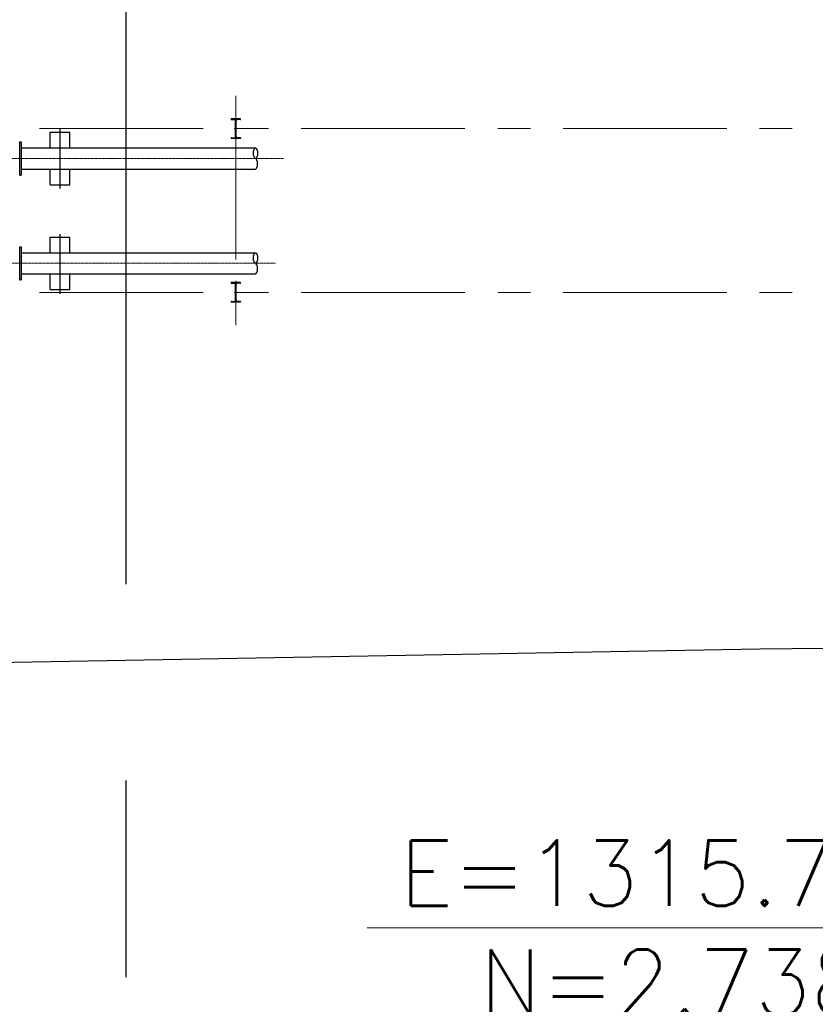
# Model space of a CAD drawing. Header units: inches. Extents: x -4968858 to -265257, y -220693 to 1871410.
# Tile 34 of 225: x -2008063 to -1995911, y 952974 to 968007. Entities that reach past the tile are written whole.
import ezdxf

# ---------------------------------------------------------------- set-up
doc = ezdxf.new("R2010")
doc.units = ezdxf.units.IN
doc.header["$MEASUREMENT"] = 0
for name, pattern in [('CENTER', [2, 1.25, -0.25, 0.25, -0.25]), ('CENTER2', [1.125, 0.75, -0.125, 0.125, -0.125]), ('CONTINOUS', [0]), ('PHANTOM', [2.5, 1.25, -0.25, 0.25, -0.25, 0.25, -0.25])]:
    doc.linetypes.add(name, pattern=pattern)
for name, color, linetype, lineweight in [('01_ CENTER LINE', 1, 'CENTER2', 0), ('2cen', 1, 'CENTER', 18), ('COLUMN', 5, 'Continuous', 25)]:
    doc.layers.add(name, color=color, linetype=linetype, lineweight=lineweight)
for name, color, linetype in [('12.BASLPIPE', 96, 'Continuous'), ('4', 6, 'Continuous'), ('7', 1, 'CENTER'), ('Existing Units', 253, 'Continuous'), ('grid-20m', 53, 'Continuous'), ('HATCH', 9, 'Continuous'), ('PR cols', 7, 'Continuous')]:
    doc.layers.add(name, color=color, linetype=linetype)
doc.styles.get("Standard").update_dxf_attribs({"font": 'romans.shx', "height": 1000})
doc.dimstyles.get("Standard").update_dxf_attribs({"dimtxt": 0.18, "dimasz": 0.18, "dimexe": 0.18, "dimexo": 0.0625, "dimgap": 0.09, "dimtad": 0, "dimtih": 1, "dimtoh": 1, "dimdec": 4, "dimzin": 0, "dimdsep": 46, "dimtxsty": 'Standard', "dimcen": 0.09, "dimadec": 0, "dimazin": 0, "dimtfac": 1, "dimtdec": 4, "dimtofl": 0, "dimtmove": 0, "dimatfit": 3, "dimfxl": 0, "dimtolj": 1, "dimtzin": 0, "dimarcsym": 0})

# ---------------------------------------------------------------- blocks, each defined once
blk = doc.blocks.new('A$C1F1B71E3')
at = {"layer": '01_ CENTER LINE', "ltscale": 25}
for p, q in [((51999.8, 6298.5), (66188.9, 6298.5)), ((44956.6, 4698.5), (66063.6, 4698.5))]:
    blk.add_line(p, q, dxfattribs=at)
at = {"layer": '12.BASLPIPE'}
for p, q in [((62160.5, 6046), (62160.5, 6551)), ((62160.5, 6551), (62183.5, 6551)), ((62183.5, 6551), (62183.5, 6046)), ((62176.5, 6460.4), (65759.8, 6460.4)), ((62160.5, 6046), (62183.5, 6046)), ((62176.5, 6136.5), (65759.8, 6136.5)), ((62160.5, 4446), (62160.5, 4951)), ((62160.5, 4951), (62183.5, 4951)), ((62176.5, 4860.4), (65759.8, 4860.4)), ((62183.5, 4951), (62183.5, 4446)), ((62176.5, 4536.5), (65759.8, 4536.5)), ((62160.5, 4446), (62183.5, 4446))]:
    blk.add_line(p, q, dxfattribs=at)
for centre in [(65759.8, 6379.5), (65759.8, 4779.5)]:
    blk.add_ellipse(centre, major_axis=(0, 81), ratio=0.3827382, dxfattribs=at)
for centre in [(65759.8, 6217.5), (65759.8, 4617.5)]:
    blk.add_ellipse(centre, major_axis=(0, 81), ratio=0.3827382, start_param=3.1415927, end_param=6.2831853, dxfattribs=at)
at = {"layer": '4'}
for p, q in [((62624.7, 6698.5), (62924.7, 6698.5)), ((62624.7, 6460.4), (62624.7, 6698.5)), ((62924.7, 6460.4), (62924.7, 6698.5)), ((62624.7, 5898.5), (62624.7, 6136.5)), ((62924.7, 5898.5), (62924.7, 6136.5)), ((62624.7, 5898.5), (62924.7, 5898.5)), ((62624.7, 5098.5), (62924.7, 5098.5)), ((62624.7, 4860.4), (62624.7, 5098.5)), ((62924.7, 4860.4), (62924.7, 5098.5)), ((62624.7, 4298.5), (62624.7, 4536.5)), ((62924.7, 4298.5), (62924.7, 4536.5)), ((62624.7, 4298.5), (62924.7, 4298.5))]:
    blk.add_line(p, q, dxfattribs=at)
at = {"layer": '7'}
for p, q in [((62774.7, 5834.6), (62774.7, 6745.4)), ((62774.7, 4234.6), (62774.7, 5145.4))]:
    blk.add_line(p, q, dxfattribs=at)
blk = doc.blocks.new('AHP BLOCK')
at = {"xscale": 0.001, "yscale": 0.001, "zscale": 0.001}
blk.add_blockref('A$C1F1B71E3', (-166.115, 61.839), dxfattribs=at)
blk = doc.blocks.new('A$C412216A9')
at = {"layer": 'Existing Units'}
blk.add_polyline3d([(-147696, 100037, 0), (-123784, 101038, 0), (-113360, 105657, 0), (-104852, 107499, 0), (-85358, 110850, 0), (-79117, 112129, 0), (-61889, 112962, 0), (-19951, 113029, 0), (9683, 113559, 0), (20094, 113664, 0), (37628, 113862, 0), (43734, 115964, 0), (46478, 116563, 0), (47455, 135324, 0), (47403, 145111, 0), (47100, 147410, 0), (39253, 156515, 0)], dxfattribs=at)
blk = doc.blocks.new('ISMB300')
at = {"layer": '2cen', "color": 2, "ltscale": 100}
for p, q in [((-1052045, 94255), (-1051695, 94255)), ((-1051870, 94231), (-1051870, 94280))]:
    blk.add_line(p, q, dxfattribs=at)
at = {"layer": 'COLUMN', "color": 1, "ltscale": 100}
for p, q in [((-1052020, 94325), (-1052020, 94185)), ((-1052014, 94325), (-1052020, 94325)), ((-1052011, 94323), (-1052004, 94271)), ((-1051750, 94259), (-1051991, 94259)), ((-1051730, 94323), (-1051737, 94271)), ((-1051727, 94325), (-1051720, 94325)), ((-1051720, 94325), (-1051720, 94185)), ((-1052014, 94185), (-1052020, 94185)), ((-1052011, 94188), (-1052004, 94240)), ((-1051750, 94252), (-1051991, 94252)), ((-1051730, 94188), (-1051737, 94240)), ((-1051727, 94185), (-1051720, 94185))]:
    blk.add_line(p, q, dxfattribs=at)
for centre, radius, start, end in [((-1052014, 94322), 3.2, 6, 90), ((-1051991, 94272), 13, 186, 270), ((-1051750, 94272), 13, 270, 354), ((-1051727, 94322), 3.2, 90, 174), ((-1052014, 94189), 3.2, 270, 354), ((-1051991, 94239), 13, 90, 174), ((-1051750, 94239), 13, 6, 90), ((-1051727, 94189), 3.2, 186, 270)]:
    blk.add_arc(centre, radius, start, end, dxfattribs=at)
at = {"layer": 'HATCH', "color": 1}
for points in [[(-1052020, 94255), (-1052020, 94255)], [(-1051870, 94252), (-1051870, 94252)]]:
    blk.add_lwpolyline(points, close=True, dxfattribs=at)
for points in [[(-1052004, 94240), (-1052004, 94240, -0.383864)], [(-1051750, 94252), (-1051750, 94252, -0.383864)]]:
    blk.add_lwpolyline(points, format="xyb", close=True, dxfattribs=at)
blk = doc.blocks.new('PR')
at = {"layer": 'PR cols', "color": 2, "linetype": 'CENTER', "lineweight": 15, "ltscale": 2000}
for p, q in [((301680, 22000), (301680, 18500)), ((329180, 21500), (268180, 21500)), ((329180, 19000), (268180, 19000))]:
    blk.add_line(p, q, dxfattribs=at)
at = {"rotation": 270}
for p in [(207425, -1030370), (207425, -1032870)]:
    blk.add_blockref('ISMB300', p, dxfattribs=at)
blk = doc.blocks.new('600NB Pipe')
at = {"color": 6, "insert": (1308363, 9299), "char_height": 1000, "attachment_point": 5}
blk.add_mtext('\\A1;E=1315.775\\PN=2.738', dxfattribs=at)
blk.add_leader([(1315775, 2738), (1312993, 9299), (1303684, 9299)], dimstyle='Standard', override={"dimgap": 0.2, "dimtad": 0})

msp = doc.modelspace()

# ---------------------------------------------------------------- linework, layer by layer
at = {"layer": 'grid-20m', "linetype": 'PHANTOM', "ltscale": 12000}
msp.add_line((-2006442.1, 1754389.9), (-2006442.1, 635870.7), dxfattribs=at)

# ---------------------------------------------------------------- block references
at = {"color": 1, "linetype": 'CONTINOUS', "lineweight": 15, "xscale": 1000, "yscale": 1000, "zscale": 1000}
msp.add_blockref('AHP BLOCK', (-1904106.5, 897749.5), dxfattribs=at)
at = {"linetype": 'CONTINOUS', "lineweight": 15}
for name, p in [('A$C412216A9', (-2006442.1, 844843.6)), ('PR', (-2306442.1, 944843.6)), ('600NB Pipe', (-3306442.1, 944843.6))]:
    msp.add_blockref(name, p, dxfattribs=at)

doc.saveas('drawing.dxf')
